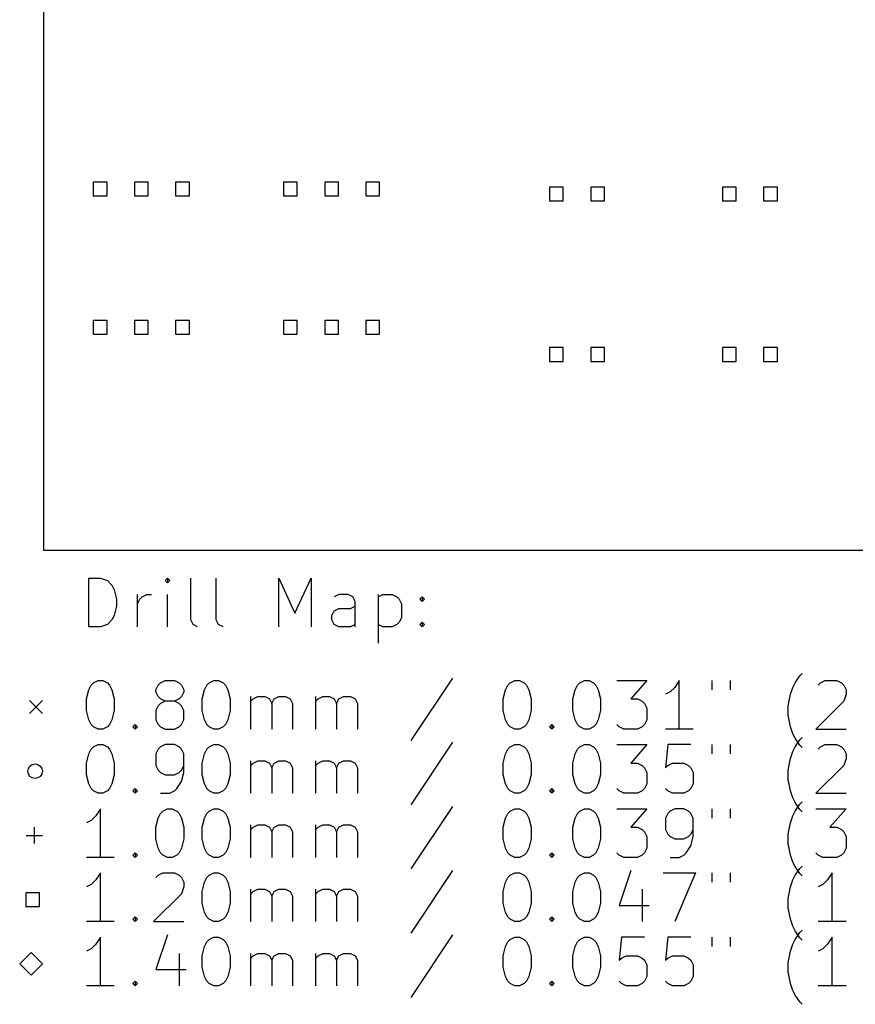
# Model space of a CAD drawing. Extents: x 37 to 138, y -165 to -40.
# Tile 1 of 3: x 37 to 89, y -165 to -104. Entities that reach past the tile are written whole.
import ezdxf

# ---------------------------------------------------------------- set-up
doc = ezdxf.new("R2010")
doc.units = 0
doc.layers.add('BLACK', color=7, linetype='CONTINUOUS')

msp = doc.modelspace()

# ---------------------------------------------------------------- linework, layer by layer
at = {"layer": 'BLACK', "linetype": 'CONTINUOUS'}
for p, q in [((38.5064, -40.0304), (38.5064, -137.211)), ((42.4359, -114.486), (41.5873, -114.486)), ((41.5873, -114.486), (41.5873, -115.334)), ((42.4359, -115.334), (42.4359, -114.486)), ((44.9759, -114.486), (44.1273, -114.486)), ((44.1273, -114.486), (44.1273, -115.334)), ((44.9759, -115.334), (44.9759, -114.486)), ((47.5159, -114.486), (46.6673, -114.486)), ((46.6673, -114.486), (46.6673, -115.334)), ((47.5159, -115.334), (47.5159, -114.486)), ((54.1707, -114.486), (53.3221, -114.486)), ((53.3221, -114.486), (53.3221, -115.334)), ((54.1707, -115.334), (54.1707, -114.486)), ((56.7107, -114.486), (55.8621, -114.486)), ((55.8621, -114.486), (55.8621, -115.334)), ((56.7107, -115.334), (56.7107, -114.486)), ((59.2507, -114.486), (58.4021, -114.486)), ((58.4021, -114.486), (58.4021, -115.334)), ((59.2507, -115.334), (59.2507, -114.486)), ((70.5791, -114.79), (69.7305, -114.79)), ((69.7305, -114.79), (69.7305, -115.638)), ((70.5791, -115.638), (70.5791, -114.79)), ((73.1191, -114.79), (72.2705, -114.79)), ((72.2705, -114.79), (72.2705, -115.638)), ((73.1191, -115.638), (73.1191, -114.79)), ((81.2471, -114.79), (80.3985, -114.79)), ((80.3985, -114.79), (80.3985, -115.638)), ((81.2471, -115.638), (81.2471, -114.79)), ((83.7871, -114.79), (82.9385, -114.79)), ((82.9385, -114.79), (82.9385, -115.638)), ((83.7871, -115.638), (83.7871, -114.79)), ((41.5873, -115.334), (42.4359, -115.334)), ((44.1273, -115.334), (44.9759, -115.334)), ((46.6673, -115.334), (47.5159, -115.334)), ((53.3221, -115.334), (54.1707, -115.334)), ((55.8621, -115.334), (56.7107, -115.334)), ((58.4021, -115.334), (59.2507, -115.334)), ((69.7305, -115.638), (70.5791, -115.638)), ((72.2705, -115.638), (73.1191, -115.638)), ((80.3985, -115.638), (81.2471, -115.638)), ((82.9385, -115.638), (83.7871, -115.638)), ((42.4359, -123.02), (41.5873, -123.02)), ((41.5873, -123.02), (41.5873, -123.868)), ((42.4359, -123.868), (42.4359, -123.02)), ((44.9759, -123.02), (44.1273, -123.02)), ((44.1273, -123.02), (44.1273, -123.868)), ((44.9759, -123.868), (44.9759, -123.02)), ((47.5159, -123.02), (46.6673, -123.02)), ((46.6673, -123.02), (46.6673, -123.868)), ((47.5159, -123.868), (47.5159, -123.02)), ((54.1707, -123.02), (53.3221, -123.02)), ((53.3221, -123.02), (53.3221, -123.868)), ((54.1707, -123.868), (54.1707, -123.02)), ((56.7107, -123.02), (55.8621, -123.02)), ((55.8621, -123.02), (55.8621, -123.868)), ((56.7107, -123.868), (56.7107, -123.02)), ((59.2507, -123.02), (58.4021, -123.02)), ((58.4021, -123.02), (58.4021, -123.868)), ((59.2507, -123.868), (59.2507, -123.02)), ((41.5873, -123.868), (42.4359, -123.868)), ((44.1273, -123.868), (44.9759, -123.868)), ((46.6673, -123.868), (47.5159, -123.868)), ((53.3221, -123.868), (54.1707, -123.868)), ((55.8621, -123.868), (56.7107, -123.868)), ((58.4021, -123.868), (59.2507, -123.868)), ((70.5791, -124.696), (69.7305, -124.696)), ((69.7305, -124.696), (69.7305, -125.544)), ((70.5791, -125.544), (70.5791, -124.696)), ((73.1191, -124.696), (72.2705, -124.696)), ((72.2705, -124.696), (72.2705, -125.544)), ((73.1191, -125.544), (73.1191, -124.696)), ((81.2471, -124.696), (80.3985, -124.696)), ((80.3985, -124.696), (80.3985, -125.544)), ((81.2471, -125.544), (81.2471, -124.696)), ((83.7871, -124.696), (82.9385, -124.696)), ((82.9385, -124.696), (82.9385, -125.544)), ((83.7871, -125.544), (83.7871, -124.696)), ((69.7305, -125.544), (70.5791, -125.544)), ((72.2705, -125.544), (73.1191, -125.544)), ((80.3985, -125.544), (81.2471, -125.544)), ((82.9385, -125.544), (83.7871, -125.544)), ((138.227, -137.211), (38.5064, -137.211)), ((41.3107, -141.928), (41.3107, -138.928)), ((41.3107, -138.928), (42.025, -138.928)), ((42.025, -138.928), (42.4535, -139.071)), ((42.4535, -139.071), (42.7393, -139.357)), ((46.1678, -138.928), (46.025, -139.071)), ((46.025, -139.071), (46.1678, -139.214)), ((46.3107, -139.071), (46.1678, -138.928)), ((46.1678, -138.928), (46.1678, -139.214)), ((46.1678, -139.214), (46.3107, -139.071)), ((47.5964, -141.499), (47.5964, -138.928)), ((49.1678, -141.499), (49.1678, -138.928)), ((53.025, -141.928), (53.025, -138.928)), ((53.025, -138.928), (54.025, -141.071)), ((54.025, -141.071), (55.025, -138.928)), ((55.025, -138.928), (55.025, -141.928)), ((42.7393, -139.357), (42.8821, -139.642)), ((42.8821, -139.642), (43.025, -140.214)), ((43.025, -140.214), (43.025, -140.642)), ((44.3107, -141.928), (44.3107, -139.928)), ((44.3107, -140.499), (44.4535, -140.214)), ((44.4535, -140.214), (44.5964, -140.071)), ((44.5964, -140.071), (44.8821, -139.928)), ((44.8821, -139.928), (45.1678, -139.928)), ((46.1678, -141.928), (46.1678, -139.928)), ((56.7393, -139.928), (56.4535, -140.071)), ((57.3107, -139.928), (56.7393, -139.928)), ((57.5964, -140.071), (57.3107, -139.928)), ((57.7393, -140.357), (57.5964, -140.071)), ((59.1678, -139.928), (59.1678, -142.928)), ((59.1678, -140.071), (59.4535, -139.928)), ((59.4535, -139.928), (60.025, -139.928)), ((60.025, -139.928), (60.3107, -140.071)), ((60.3107, -140.071), (60.4535, -140.214)), ((60.4535, -140.214), (60.5964, -140.499)), ((61.7393, -140.214), (61.8821, -140.071)), ((61.8821, -140.357), (61.7393, -140.214)), ((61.8821, -140.071), (62.025, -140.214)), ((61.8821, -140.071), (61.8821, -140.357)), ((62.025, -140.214), (61.8821, -140.357)), ((43.025, -140.642), (42.8821, -141.214)), ((56.3107, -141.214), (56.4535, -140.928)), ((56.4535, -140.928), (56.7393, -140.785)), ((56.7393, -140.785), (57.4535, -140.785)), ((57.4535, -140.785), (57.7393, -140.642)), ((57.7393, -141.928), (57.7393, -140.357)), ((60.5964, -140.499), (60.5964, -141.357)), ((42.7393, -141.499), (42.4535, -141.785)), ((42.8821, -141.214), (42.7393, -141.499)), ((47.7393, -141.785), (47.5964, -141.499)), ((49.3107, -141.785), (49.1678, -141.499)), ((56.3107, -141.499), (56.3107, -141.214)), ((56.4535, -141.785), (56.3107, -141.499)), ((60.5964, -141.357), (60.4535, -141.642)), ((42.025, -141.928), (41.3107, -141.928)), ((42.4535, -141.785), (42.025, -141.928)), ((48.025, -141.928), (47.7393, -141.785)), ((49.5964, -141.928), (49.3107, -141.785)), ((56.7393, -141.928), (56.4535, -141.785)), ((57.4535, -141.928), (56.7393, -141.928)), ((57.7393, -141.785), (57.4535, -141.928)), ((59.4535, -141.928), (59.1678, -141.785)), ((60.025, -141.928), (59.4535, -141.928)), ((60.3107, -141.785), (60.025, -141.928)), ((60.4535, -141.642), (60.3107, -141.785)), ((61.7393, -141.785), (61.8821, -141.642)), ((61.8821, -141.928), (61.7393, -141.785)), ((61.8821, -141.642), (62.025, -141.785)), ((61.8821, -141.642), (61.8821, -141.928)), ((62.025, -141.785), (61.8821, -141.928)), ((63.7393, -145.085), (61.1678, -148.942)), ((84.8821, -145.371), (85.1678, -144.942)), ((85.1678, -144.942), (85.3107, -144.799)), ((41.3107, -145.799), (41.4535, -145.514)), ((41.4535, -145.514), (41.5964, -145.371)), ((41.5964, -145.371), (41.8821, -145.228)), ((41.8821, -145.228), (42.1678, -145.228)), ((42.1678, -145.228), (42.4535, -145.371)), ((42.4535, -145.371), (42.5964, -145.514)), ((42.5964, -145.514), (42.7393, -145.799)), ((45.4535, -145.799), (45.5964, -145.514)), ((45.5964, -145.514), (45.7393, -145.371)), ((45.7393, -145.371), (46.025, -145.228)), ((46.025, -145.228), (46.5964, -145.228)), ((46.5964, -145.228), (46.8821, -145.371)), ((46.8821, -145.371), (47.025, -145.514)), ((47.025, -145.514), (47.1678, -145.799)), ((48.4535, -145.799), (48.5964, -145.514)), ((48.5964, -145.514), (48.7393, -145.371)), ((48.7393, -145.371), (49.025, -145.228)), ((49.025, -145.228), (49.3107, -145.228)), ((49.3107, -145.228), (49.5964, -145.371)), ((49.5964, -145.371), (49.7393, -145.514)), ((49.7393, -145.514), (49.8821, -145.799)), ((67.025, -145.799), (67.1678, -145.514)), ((67.1678, -145.514), (67.3107, -145.371)), ((67.3107, -145.371), (67.5964, -145.228)), ((67.5964, -145.228), (67.8821, -145.228)), ((67.8821, -145.228), (68.1678, -145.371)), ((68.1678, -145.371), (68.3107, -145.514)), ((68.3107, -145.514), (68.4535, -145.799)), ((71.3107, -145.799), (71.4535, -145.514)), ((71.4535, -145.514), (71.5964, -145.371)), ((71.5964, -145.371), (71.8821, -145.228)), ((71.8821, -145.228), (72.1678, -145.228)), ((72.1678, -145.228), (72.4535, -145.371)), ((72.4535, -145.371), (72.5964, -145.514)), ((72.5964, -145.514), (72.7393, -145.799)), ((73.8821, -145.228), (75.7393, -145.228)), ((75.7393, -145.228), (74.7393, -146.371)), ((77.4535, -145.657), (77.1678, -145.942)), ((77.7393, -145.228), (77.4535, -145.657)), ((77.7393, -148.228), (77.7393, -145.228)), ((79.7393, -145.228), (79.7393, -145.799)), ((80.8821, -145.228), (80.8821, -145.799)), ((84.5964, -146.085), (84.7393, -145.657)), ((84.7393, -145.657), (84.8821, -145.371)), ((86.3107, -145.514), (86.4535, -145.371)), ((86.4535, -145.371), (86.7393, -145.228)), ((86.7393, -145.228), (87.4535, -145.228)), ((87.4535, -145.228), (87.7393, -145.371)), ((87.7393, -145.371), (87.8821, -145.514)), ((87.8821, -145.514), (88.025, -145.799)), ((41.1678, -146.371), (41.3107, -145.799)), ((41.1678, -147.085), (41.1678, -146.371)), ((42.7393, -145.799), (42.8821, -146.371)), ((42.8821, -146.371), (42.8821, -147.085)), ((45.4535, -145.942), (45.4535, -145.799)), ((45.5964, -146.228), (45.4535, -145.942)), ((45.7393, -146.371), (45.5964, -146.228)), ((46.025, -146.514), (45.7393, -146.371)), ((46.8821, -146.371), (46.5964, -146.514)), ((47.025, -146.228), (46.8821, -146.371)), ((47.1678, -145.942), (47.025, -146.228)), ((47.1678, -145.799), (47.1678, -145.942)), ((48.3107, -146.371), (48.4535, -145.799)), ((48.3107, -147.085), (48.3107, -146.371)), ((49.8821, -145.799), (50.025, -146.371)), ((50.025, -146.371), (50.025, -147.085)), ((51.3107, -148.228), (51.3107, -146.228)), ((51.3107, -146.514), (51.4535, -146.371)), ((51.4535, -146.371), (51.7393, -146.228)), ((51.7393, -146.228), (52.1678, -146.228)), ((52.1678, -146.228), (52.4535, -146.371)), ((52.4535, -146.371), (52.5964, -146.657)), ((52.5964, -146.657), (52.7393, -146.371)), ((52.7393, -146.371), (53.025, -146.228)), ((53.025, -146.228), (53.4535, -146.228)), ((53.4535, -146.228), (53.7393, -146.371)), ((53.7393, -146.371), (53.8821, -146.657)), ((55.3107, -148.228), (55.3107, -146.228)), ((55.3107, -146.514), (55.4535, -146.371)), ((55.4535, -146.371), (55.7393, -146.228)), ((55.7393, -146.228), (56.1678, -146.228)), ((56.1678, -146.228), (56.4535, -146.371)), ((56.4535, -146.371), (56.5964, -146.657)), ((56.5964, -146.657), (56.7393, -146.371)), ((56.7393, -146.371), (57.025, -146.228)), ((57.025, -146.228), (57.4535, -146.228)), ((57.4535, -146.228), (57.7393, -146.371)), ((57.7393, -146.371), (57.8821, -146.657)), ((66.8821, -146.371), (67.025, -145.799)), ((66.8821, -147.085), (66.8821, -146.371)), ((68.4535, -145.799), (68.5964, -146.371)), ((68.5964, -146.371), (68.5964, -147.085)), ((71.1678, -146.371), (71.3107, -145.799)), ((71.1678, -147.085), (71.1678, -146.371)), ((72.7393, -145.799), (72.8821, -146.371)), ((72.8821, -146.371), (72.8821, -147.085)), ((74.7393, -146.371), (75.1678, -146.371)), ((75.1678, -146.371), (75.4535, -146.514)), ((77.1678, -145.942), (76.8821, -146.085)), ((84.4535, -146.799), (84.5964, -146.085)), ((88.025, -146.085), (87.8821, -146.514)), ((88.025, -145.799), (88.025, -146.085)), ((37.6464, -146.471), (38.4464, -147.271)), ((38.4464, -146.471), (37.6464, -147.271)), ((45.5964, -146.799), (45.4535, -147.085)), ((45.7393, -146.657), (45.5964, -146.799)), ((46.025, -146.514), (45.7393, -146.657)), ((46.5964, -146.514), (46.025, -146.514)), ((46.8821, -146.657), (46.5964, -146.514)), ((47.025, -146.799), (46.8821, -146.657)), ((47.1678, -147.085), (47.025, -146.799)), ((52.5964, -146.657), (52.5964, -148.228)), ((53.8821, -146.657), (53.8821, -148.228)), ((56.5964, -146.657), (56.5964, -148.228)), ((57.8821, -146.657), (57.8821, -148.228)), ((75.4535, -146.514), (75.5964, -146.657)), ((75.5964, -146.657), (75.7393, -146.942)), ((75.7393, -146.942), (75.7393, -147.657)), ((84.4535, -147.371), (84.4535, -146.799)), ((87.8821, -146.514), (86.1678, -148.228)), ((41.3107, -147.657), (41.1678, -147.085)), ((42.8821, -147.085), (42.7393, -147.657)), ((45.4535, -147.085), (45.4535, -147.657)), ((47.1678, -147.657), (47.1678, -147.085)), ((48.4535, -147.657), (48.3107, -147.085)), ((50.025, -147.085), (49.8821, -147.657)), ((67.025, -147.657), (66.8821, -147.085)), ((68.5964, -147.085), (68.4535, -147.657)), ((71.3107, -147.657), (71.1678, -147.085)), ((72.8821, -147.085), (72.7393, -147.657)), ((84.5964, -148.085), (84.4535, -147.371)), ((41.4535, -147.942), (41.3107, -147.657)), ((41.5964, -148.085), (41.4535, -147.942)), ((41.8821, -148.228), (41.5964, -148.085)), ((42.4535, -148.085), (42.1678, -148.228)), ((42.5964, -147.942), (42.4535, -148.085)), ((42.7393, -147.657), (42.5964, -147.942)), ((44.025, -148.085), (44.1678, -147.942)), ((44.1678, -148.228), (44.025, -148.085)), ((44.1678, -147.942), (44.3107, -148.085)), ((44.1678, -147.942), (44.1678, -148.228)), ((44.3107, -148.085), (44.1678, -148.228)), ((45.4535, -147.657), (45.5964, -147.942)), ((45.5964, -147.942), (45.7393, -148.085)), ((45.7393, -148.085), (46.025, -148.228)), ((46.5964, -148.228), (46.8821, -148.085)), ((46.8821, -148.085), (47.025, -147.942)), ((47.025, -147.942), (47.1678, -147.657)), ((48.5964, -147.942), (48.4535, -147.657)), ((48.7393, -148.085), (48.5964, -147.942)), ((49.025, -148.228), (48.7393, -148.085)), ((49.5964, -148.085), (49.3107, -148.228)), ((49.7393, -147.942), (49.5964, -148.085)), ((49.8821, -147.657), (49.7393, -147.942)), ((67.1678, -147.942), (67.025, -147.657)), ((67.3107, -148.085), (67.1678, -147.942)), ((67.5964, -148.228), (67.3107, -148.085)), ((68.1678, -148.085), (67.8821, -148.228)), ((68.3107, -147.942), (68.1678, -148.085)), ((68.4535, -147.657), (68.3107, -147.942)), ((69.7393, -148.085), (69.8821, -147.942)), ((69.8821, -148.228), (69.7393, -148.085)), ((69.8821, -147.942), (70.025, -148.085)), ((69.8821, -147.942), (69.8821, -148.228)), ((70.025, -148.085), (69.8821, -148.228)), ((71.4535, -147.942), (71.3107, -147.657)), ((71.5964, -148.085), (71.4535, -147.942)), ((71.8821, -148.228), (71.5964, -148.085)), ((72.4535, -148.085), (72.1678, -148.228)), ((72.5964, -147.942), (72.4535, -148.085)), ((72.7393, -147.657), (72.5964, -147.942)), ((74.025, -148.085), (73.8821, -147.942)), ((74.3107, -148.228), (74.025, -148.085)), ((75.4535, -148.085), (75.1678, -148.228)), ((75.5964, -147.942), (75.4535, -148.085)), ((75.7393, -147.657), (75.5964, -147.942)), ((84.7393, -148.514), (84.5964, -148.085)), ((42.1678, -148.228), (41.8821, -148.228)), ((46.025, -148.228), (46.5964, -148.228)), ((49.3107, -148.228), (49.025, -148.228)), ((67.8821, -148.228), (67.5964, -148.228)), ((72.1678, -148.228), (71.8821, -148.228)), ((75.1678, -148.228), (74.3107, -148.228)), ((78.5964, -148.228), (76.8821, -148.228)), ((84.8821, -148.799), (84.7393, -148.514)), ((85.1678, -149.228), (84.8821, -148.799)), ((85.1678, -148.902), (85.3107, -148.759)), ((86.1678, -148.228), (88.025, -148.228)), ((41.4535, -149.474), (41.5964, -149.331)), ((41.5964, -149.331), (41.8821, -149.188)), ((41.8821, -149.188), (42.1678, -149.188)), ((42.1678, -149.188), (42.4535, -149.331)), ((42.4535, -149.331), (42.5964, -149.474)), ((45.7393, -149.331), (45.5964, -149.474)), ((46.025, -149.188), (45.7393, -149.331)), ((46.5964, -149.188), (46.025, -149.188)), ((46.8821, -149.331), (46.5964, -149.188)), ((47.025, -149.474), (46.8821, -149.331)), ((48.5964, -149.474), (48.7393, -149.331)), ((48.7393, -149.331), (49.025, -149.188)), ((49.025, -149.188), (49.3107, -149.188)), ((49.3107, -149.188), (49.5964, -149.331)), ((49.5964, -149.331), (49.7393, -149.474)), ((63.7393, -149.045), (61.1678, -152.902)), ((67.1678, -149.474), (67.3107, -149.331)), ((67.3107, -149.331), (67.5964, -149.188)), ((67.5964, -149.188), (67.8821, -149.188)), ((67.8821, -149.188), (68.1678, -149.331)), ((68.1678, -149.331), (68.3107, -149.474)), ((71.4535, -149.474), (71.5964, -149.331)), ((71.5964, -149.331), (71.8821, -149.188)), ((71.8821, -149.188), (72.1678, -149.188)), ((72.1678, -149.188), (72.4535, -149.331)), ((72.4535, -149.331), (72.5964, -149.474)), ((73.8821, -149.188), (75.7393, -149.188)), ((75.7393, -149.188), (74.7393, -150.331)), ((77.025, -149.188), (76.8821, -150.617)), ((78.4535, -149.188), (77.025, -149.188)), ((79.7393, -149.188), (79.7393, -149.759)), ((80.8821, -149.188), (80.8821, -149.759)), ((84.7393, -149.617), (84.8821, -149.331)), ((84.8821, -149.331), (85.1678, -148.902)), ((85.3107, -149.371), (85.1678, -149.228)), ((86.3107, -149.474), (86.4535, -149.331)), ((86.4535, -149.331), (86.7393, -149.188)), ((86.7393, -149.188), (87.4535, -149.188)), ((87.4535, -149.188), (87.7393, -149.331)), ((87.7393, -149.331), (87.8821, -149.474)), ((41.1678, -150.331), (41.3107, -149.759)), ((41.3107, -149.759), (41.4535, -149.474)), ((42.5964, -149.474), (42.7393, -149.759)), ((42.7393, -149.759), (42.8821, -150.331)), ((45.5964, -149.474), (45.4535, -149.759)), ((45.4535, -149.759), (45.4535, -150.474)), ((47.1678, -149.759), (47.025, -149.474)), ((47.1678, -150.902), (47.1678, -149.759)), ((48.3107, -150.331), (48.4535, -149.759)), ((48.4535, -149.759), (48.5964, -149.474)), ((49.7393, -149.474), (49.8821, -149.759)), ((49.8821, -149.759), (50.025, -150.331)), ((66.8821, -150.331), (67.025, -149.759)), ((67.025, -149.759), (67.1678, -149.474)), ((68.3107, -149.474), (68.4535, -149.759)), ((68.4535, -149.759), (68.5964, -150.331)), ((71.1678, -150.331), (71.3107, -149.759)), ((71.3107, -149.759), (71.4535, -149.474)), ((72.5964, -149.474), (72.7393, -149.759)), ((72.7393, -149.759), (72.8821, -150.331)), ((84.4535, -150.759), (84.5964, -150.045)), ((84.5964, -150.045), (84.7393, -149.617)), ((87.8821, -149.474), (88.025, -149.759)), ((88.025, -150.045), (87.8821, -150.474)), ((88.025, -149.759), (88.025, -150.045)), ((41.1678, -151.045), (41.1678, -150.331)), ((42.8821, -150.331), (42.8821, -151.045)), ((45.4535, -150.474), (45.5964, -150.759)), ((47.025, -150.759), (47.1678, -150.474)), ((48.3107, -151.045), (48.3107, -150.331)), ((50.025, -150.331), (50.025, -151.045)), ((51.3107, -152.188), (51.3107, -150.188)), ((51.3107, -150.474), (51.4535, -150.331)), ((51.4535, -150.331), (51.7393, -150.188)), ((51.7393, -150.188), (52.1678, -150.188)), ((52.1678, -150.188), (52.4535, -150.331)), ((52.4535, -150.331), (52.5964, -150.617)), ((52.5964, -150.617), (52.7393, -150.331)), ((52.5964, -150.617), (52.5964, -152.188)), ((52.7393, -150.331), (53.025, -150.188)), ((53.025, -150.188), (53.4535, -150.188)), ((53.4535, -150.188), (53.7393, -150.331)), ((53.7393, -150.331), (53.8821, -150.617)), ((53.8821, -150.617), (53.8821, -152.188)), ((55.3107, -152.188), (55.3107, -150.188)), ((55.3107, -150.474), (55.4535, -150.331)), ((55.4535, -150.331), (55.7393, -150.188)), ((55.7393, -150.188), (56.1678, -150.188)), ((56.1678, -150.188), (56.4535, -150.331)), ((56.4535, -150.331), (56.5964, -150.617)), ((56.5964, -150.617), (56.7393, -150.331)), ((56.5964, -150.617), (56.5964, -152.188)), ((56.7393, -150.331), (57.025, -150.188)), ((57.025, -150.188), (57.4535, -150.188)), ((57.4535, -150.188), (57.7393, -150.331)), ((57.7393, -150.331), (57.8821, -150.617)), ((57.8821, -150.617), (57.8821, -152.188)), ((66.8821, -151.045), (66.8821, -150.331)), ((68.5964, -150.331), (68.5964, -151.045)), ((71.1678, -151.045), (71.1678, -150.331)), ((72.8821, -150.331), (72.8821, -151.045)), ((74.7393, -150.331), (75.1678, -150.331)), ((75.1678, -150.331), (75.4535, -150.474)), ((75.4535, -150.474), (75.5964, -150.617)), ((75.5964, -150.617), (75.7393, -150.902)), ((76.8821, -150.617), (77.025, -150.474)), ((77.025, -150.474), (77.3107, -150.331)), ((77.3107, -150.331), (78.025, -150.331)), ((78.025, -150.331), (78.3107, -150.474)), ((78.3107, -150.474), (78.4535, -150.617)), ((78.4535, -150.617), (78.5964, -150.902)), ((87.8821, -150.474), (86.1678, -152.188)), ((41.3107, -151.617), (41.1678, -151.045)), ((42.8821, -151.045), (42.7393, -151.617)), ((45.5964, -150.759), (45.7393, -150.902)), ((45.7393, -150.902), (46.025, -151.045)), ((46.025, -151.045), (46.5964, -151.045)), ((46.5964, -151.045), (46.8821, -150.902)), ((46.8821, -150.902), (47.025, -150.759)), ((47.025, -151.474), (47.1678, -150.902)), ((48.4535, -151.617), (48.3107, -151.045)), ((50.025, -151.045), (49.8821, -151.617)), ((67.025, -151.617), (66.8821, -151.045)), ((68.5964, -151.045), (68.4535, -151.617)), ((71.3107, -151.617), (71.1678, -151.045)), ((72.8821, -151.045), (72.7393, -151.617)), ((75.7393, -150.902), (75.7393, -151.617)), ((78.5964, -150.902), (78.5964, -151.617)), ((84.4535, -151.331), (84.4535, -150.759)), ((41.4535, -151.902), (41.3107, -151.617)), ((42.7393, -151.617), (42.5964, -151.902)), ((46.7393, -151.902), (47.025, -151.474)), ((48.5964, -151.902), (48.4535, -151.617)), ((49.8821, -151.617), (49.7393, -151.902)), ((67.1678, -151.902), (67.025, -151.617)), ((68.4535, -151.617), (68.3107, -151.902)), ((71.4535, -151.902), (71.3107, -151.617)), ((72.7393, -151.617), (72.5964, -151.902)), ((75.7393, -151.617), (75.5964, -151.902)), ((78.5964, -151.617), (78.4535, -151.902)), ((84.5964, -152.045), (84.4535, -151.331)), ((41.5964, -152.045), (41.4535, -151.902)), ((41.8821, -152.188), (41.5964, -152.045)), ((42.1678, -152.188), (41.8821, -152.188)), ((42.4535, -152.045), (42.1678, -152.188)), ((42.5964, -151.902), (42.4535, -152.045)), ((44.025, -152.045), (44.1678, -151.902)), ((44.1678, -152.188), (44.025, -152.045)), ((44.1678, -151.902), (44.3107, -152.045)), ((44.1678, -151.902), (44.1678, -152.188)), ((44.3107, -152.045), (44.1678, -152.188)), ((45.7393, -152.188), (46.3107, -152.188)), ((46.3107, -152.188), (46.5964, -152.045)), ((46.5964, -152.045), (46.7393, -151.902)), ((48.7393, -152.045), (48.5964, -151.902)), ((49.025, -152.188), (48.7393, -152.045)), ((49.3107, -152.188), (49.025, -152.188)), ((49.5964, -152.045), (49.3107, -152.188)), ((49.7393, -151.902), (49.5964, -152.045)), ((67.3107, -152.045), (67.1678, -151.902)), ((67.5964, -152.188), (67.3107, -152.045)), ((67.8821, -152.188), (67.5964, -152.188)), ((68.1678, -152.045), (67.8821, -152.188)), ((68.3107, -151.902), (68.1678, -152.045)), ((69.7393, -152.045), (69.8821, -151.902)), ((69.8821, -152.188), (69.7393, -152.045)), ((69.8821, -151.902), (70.025, -152.045)), ((69.8821, -151.902), (69.8821, -152.188)), ((70.025, -152.045), (69.8821, -152.188)), ((71.5964, -152.045), (71.4535, -151.902)), ((71.8821, -152.188), (71.5964, -152.045)), ((72.1678, -152.188), (71.8821, -152.188)), ((72.4535, -152.045), (72.1678, -152.188)), ((72.5964, -151.902), (72.4535, -152.045)), ((74.025, -152.045), (73.8821, -151.902)), ((74.3107, -152.188), (74.025, -152.045)), ((75.1678, -152.188), (74.3107, -152.188)), ((75.4535, -152.045), (75.1678, -152.188)), ((75.5964, -151.902), (75.4535, -152.045)), ((77.025, -152.045), (76.8821, -151.902)), ((77.3107, -152.188), (77.025, -152.045)), ((78.025, -152.188), (77.3107, -152.188)), ((78.3107, -152.045), (78.025, -152.188)), ((78.4535, -151.902), (78.3107, -152.045)), ((84.7393, -152.474), (84.5964, -152.045)), ((84.8821, -152.759), (84.7393, -152.474)), ((86.1678, -152.188), (88.025, -152.188)), ((63.7393, -153.005), (61.1678, -156.862)), ((85.1678, -153.188), (84.8821, -152.759)), ((84.8821, -153.291), (85.1678, -152.862)), ((85.1678, -152.862), (85.3107, -152.719)), ((41.7393, -153.577), (41.4535, -153.862)), ((42.025, -153.148), (41.7393, -153.577)), ((42.025, -156.148), (42.025, -153.148)), ((45.5964, -153.719), (45.7393, -153.434)), ((45.7393, -153.434), (45.8821, -153.291)), ((45.8821, -153.291), (46.1678, -153.148)), ((46.1678, -153.148), (46.4535, -153.148)), ((46.4535, -153.148), (46.7393, -153.291)), ((46.7393, -153.291), (46.8821, -153.434)), ((46.8821, -153.434), (47.025, -153.719)), ((48.4535, -153.719), (48.5964, -153.434)), ((48.5964, -153.434), (48.7393, -153.291)), ((48.7393, -153.291), (49.025, -153.148)), ((49.025, -153.148), (49.3107, -153.148)), ((49.3107, -153.148), (49.5964, -153.291)), ((49.5964, -153.291), (49.7393, -153.434)), ((49.7393, -153.434), (49.8821, -153.719)), ((67.025, -153.719), (67.1678, -153.434)), ((67.1678, -153.434), (67.3107, -153.291)), ((67.3107, -153.291), (67.5964, -153.148)), ((67.5964, -153.148), (67.8821, -153.148)), ((67.8821, -153.148), (68.1678, -153.291)), ((68.1678, -153.291), (68.3107, -153.434)), ((68.3107, -153.434), (68.4535, -153.719)), ((71.3107, -153.719), (71.4535, -153.434)), ((71.4535, -153.434), (71.5964, -153.291)), ((71.5964, -153.291), (71.8821, -153.148)), ((71.8821, -153.148), (72.1678, -153.148)), ((72.1678, -153.148), (72.4535, -153.291)), ((72.4535, -153.291), (72.5964, -153.434)), ((72.5964, -153.434), (72.7393, -153.719)), ((73.8821, -153.148), (75.7393, -153.148)), ((75.7393, -153.148), (74.7393, -154.291)), ((77.025, -153.434), (76.8821, -153.719)), ((77.1678, -153.291), (77.025, -153.434)), ((77.4535, -153.148), (77.1678, -153.291)), ((78.025, -153.148), (77.4535, -153.148)), ((78.3107, -153.291), (78.025, -153.148)), ((78.4535, -153.434), (78.3107, -153.291)), ((78.5964, -153.719), (78.4535, -153.434)), ((79.7393, -153.148), (79.7393, -153.719)), ((80.8821, -153.148), (80.8821, -153.719)), ((84.5964, -154.005), (84.7393, -153.577)), ((84.7393, -153.577), (84.8821, -153.291)), ((85.3107, -153.331), (85.1678, -153.188)), ((86.1678, -153.148), (88.025, -153.148)), ((88.025, -153.148), (87.025, -154.291)), ((37.9464, -154.291), (37.9464, -155.291)), ((41.4535, -153.862), (41.1678, -154.005)), ((45.4535, -154.291), (45.5964, -153.719)), ((45.4535, -155.005), (45.4535, -154.291)), ((47.025, -153.719), (47.1678, -154.291)), ((47.1678, -154.291), (47.1678, -155.005)), ((48.3107, -154.291), (48.4535, -153.719)), ((48.3107, -155.005), (48.3107, -154.291)), ((49.8821, -153.719), (50.025, -154.291)), ((50.025, -154.291), (50.025, -155.005)), ((51.3107, -156.148), (51.3107, -154.148)), ((51.3107, -154.434), (51.4535, -154.291)), ((51.4535, -154.291), (51.7393, -154.148)), ((51.7393, -154.148), (52.1678, -154.148)), ((52.1678, -154.148), (52.4535, -154.291)), ((52.4535, -154.291), (52.5964, -154.577)), ((52.5964, -154.577), (52.7393, -154.291)), ((52.7393, -154.291), (53.025, -154.148)), ((53.025, -154.148), (53.4535, -154.148)), ((53.4535, -154.148), (53.7393, -154.291)), ((53.7393, -154.291), (53.8821, -154.577)), ((55.3107, -156.148), (55.3107, -154.148)), ((55.3107, -154.434), (55.4535, -154.291)), ((55.4535, -154.291), (55.7393, -154.148)), ((55.7393, -154.148), (56.1678, -154.148)), ((56.1678, -154.148), (56.4535, -154.291)), ((56.4535, -154.291), (56.5964, -154.577)), ((56.5964, -154.577), (56.7393, -154.291)), ((56.7393, -154.291), (57.025, -154.148)), ((57.025, -154.148), (57.4535, -154.148)), ((57.4535, -154.148), (57.7393, -154.291)), ((57.7393, -154.291), (57.8821, -154.577)), ((66.8821, -154.291), (67.025, -153.719)), ((66.8821, -155.005), (66.8821, -154.291)), ((68.4535, -153.719), (68.5964, -154.291)), ((68.5964, -154.291), (68.5964, -155.005)), ((71.1678, -154.291), (71.3107, -153.719)), ((71.1678, -155.005), (71.1678, -154.291)), ((72.7393, -153.719), (72.8821, -154.291)), ((72.8821, -154.291), (72.8821, -155.005)), ((74.7393, -154.291), (75.1678, -154.291)), ((75.1678, -154.291), (75.4535, -154.434)), ((76.8821, -153.719), (76.8821, -154.434)), ((78.5964, -154.862), (78.5964, -153.719)), ((84.4535, -154.719), (84.5964, -154.005)), ((87.025, -154.291), (87.4535, -154.291)), ((87.4535, -154.291), (87.7393, -154.434)), ((37.4464, -154.791), (38.4464, -154.791)), ((52.5964, -154.577), (52.5964, -156.148)), ((53.8821, -154.577), (53.8821, -156.148)), ((56.5964, -154.577), (56.5964, -156.148)), ((57.8821, -154.577), (57.8821, -156.148)), ((75.4535, -154.434), (75.5964, -154.577)), ((75.5964, -154.577), (75.7393, -154.862)), ((75.7393, -154.862), (75.7393, -155.577)), ((76.8821, -154.434), (77.025, -154.719)), ((77.025, -154.719), (77.1678, -154.862)), ((77.1678, -154.862), (77.4535, -155.005)), ((78.025, -155.005), (78.3107, -154.862)), ((78.3107, -154.862), (78.4535, -154.719)), ((78.4535, -154.719), (78.5964, -154.434)), ((78.4535, -155.434), (78.5964, -154.862)), ((84.4535, -155.291), (84.4535, -154.719)), ((87.7393, -154.434), (87.8821, -154.577)), ((87.8821, -154.577), (88.025, -154.862)), ((88.025, -154.862), (88.025, -155.577)), ((45.5964, -155.577), (45.4535, -155.005)), ((47.1678, -155.005), (47.025, -155.577)), ((48.4535, -155.577), (48.3107, -155.005)), ((50.025, -155.005), (49.8821, -155.577)), ((67.025, -155.577), (66.8821, -155.005)), ((68.5964, -155.005), (68.4535, -155.577)), ((71.3107, -155.577), (71.1678, -155.005)), ((72.8821, -155.005), (72.7393, -155.577)), ((77.4535, -155.005), (78.025, -155.005)), ((78.1678, -155.862), (78.4535, -155.434)), ((84.5964, -156.005), (84.4535, -155.291)), ((44.025, -156.005), (44.1678, -155.862)), ((44.1678, -156.148), (44.025, -156.005)), ((44.1678, -155.862), (44.3107, -156.005)), ((44.1678, -155.862), (44.1678, -156.148)), ((44.3107, -156.005), (44.1678, -156.148)), ((45.7393, -155.862), (45.5964, -155.577)), ((45.8821, -156.005), (45.7393, -155.862)), ((46.1678, -156.148), (45.8821, -156.005)), ((46.7393, -156.005), (46.4535, -156.148)), ((46.8821, -155.862), (46.7393, -156.005)), ((47.025, -155.577), (46.8821, -155.862)), ((48.5964, -155.862), (48.4535, -155.577)), ((48.7393, -156.005), (48.5964, -155.862)), ((49.025, -156.148), (48.7393, -156.005)), ((49.5964, -156.005), (49.3107, -156.148)), ((49.7393, -155.862), (49.5964, -156.005)), ((49.8821, -155.577), (49.7393, -155.862)), ((67.1678, -155.862), (67.025, -155.577)), ((67.3107, -156.005), (67.1678, -155.862)), ((67.5964, -156.148), (67.3107, -156.005)), ((68.1678, -156.005), (67.8821, -156.148)), ((68.3107, -155.862), (68.1678, -156.005)), ((68.4535, -155.577), (68.3107, -155.862)), ((69.7393, -156.005), (69.8821, -155.862)), ((69.8821, -156.148), (69.7393, -156.005)), ((69.8821, -155.862), (70.025, -156.005)), ((69.8821, -155.862), (69.8821, -156.148)), ((70.025, -156.005), (69.8821, -156.148)), ((71.4535, -155.862), (71.3107, -155.577)), ((71.5964, -156.005), (71.4535, -155.862)), ((71.8821, -156.148), (71.5964, -156.005)), ((72.4535, -156.005), (72.1678, -156.148)), ((72.5964, -155.862), (72.4535, -156.005)), ((72.7393, -155.577), (72.5964, -155.862)), ((74.025, -156.005), (73.8821, -155.862)), ((74.3107, -156.148), (74.025, -156.005)), ((75.4535, -156.005), (75.1678, -156.148)), ((75.5964, -155.862), (75.4535, -156.005)), ((75.7393, -155.577), (75.5964, -155.862)), ((77.7393, -156.148), (78.025, -156.005)), ((78.025, -156.005), (78.1678, -155.862)), ((84.7393, -156.434), (84.5964, -156.005)), ((86.3107, -156.005), (86.1678, -155.862)), ((86.5964, -156.148), (86.3107, -156.005)), ((87.7393, -156.005), (87.4535, -156.148)), ((87.8821, -155.862), (87.7393, -156.005)), ((88.025, -155.577), (87.8821, -155.862)), ((42.8821, -156.148), (41.1678, -156.148)), ((46.4535, -156.148), (46.1678, -156.148)), ((49.3107, -156.148), (49.025, -156.148)), ((67.8821, -156.148), (67.5964, -156.148)), ((72.1678, -156.148), (71.8821, -156.148)), ((75.1678, -156.148), (74.3107, -156.148)), ((77.1678, -156.148), (77.7393, -156.148)), ((84.8821, -156.719), (84.7393, -156.434)), ((85.1678, -157.148), (84.8821, -156.719)), ((85.1678, -156.822), (85.3107, -156.679)), ((87.4535, -156.148), (86.5964, -156.148)), ((42.025, -157.108), (41.7393, -157.537)), ((42.025, -160.108), (42.025, -157.108)), ((45.4535, -157.394), (45.5964, -157.251)), ((45.5964, -157.251), (45.8821, -157.108)), ((45.8821, -157.108), (46.5964, -157.108)), ((46.5964, -157.108), (46.8821, -157.251)), ((46.8821, -157.251), (47.025, -157.394)), ((48.5964, -157.394), (48.7393, -157.251)), ((48.7393, -157.251), (49.025, -157.108)), ((49.025, -157.108), (49.3107, -157.108)), ((49.3107, -157.108), (49.5964, -157.251)), ((49.5964, -157.251), (49.7393, -157.394)), ((63.7393, -156.965), (61.1678, -160.822)), ((67.1678, -157.394), (67.3107, -157.251)), ((67.3107, -157.251), (67.5964, -157.108)), ((67.5964, -157.108), (67.8821, -157.108)), ((67.8821, -157.108), (68.1678, -157.251)), ((68.1678, -157.251), (68.3107, -157.394)), ((71.4535, -157.394), (71.5964, -157.251)), ((71.5964, -157.251), (71.8821, -157.108)), ((71.8821, -157.108), (72.1678, -157.108)), ((72.1678, -157.108), (72.4535, -157.251)), ((72.4535, -157.251), (72.5964, -157.394)), ((74.7393, -156.965), (74.025, -159.108)), ((76.7393, -157.108), (78.7393, -157.108)), ((78.7393, -157.108), (77.4535, -160.108)), ((79.7393, -157.108), (79.7393, -157.679)), ((80.8821, -157.108), (80.8821, -157.679)), ((84.7393, -157.537), (84.8821, -157.251)), ((84.8821, -157.251), (85.1678, -156.822)), ((85.3107, -157.291), (85.1678, -157.148)), ((87.1678, -157.108), (86.8821, -157.537)), ((87.1678, -160.108), (87.1678, -157.108)), ((41.4535, -157.822), (41.1678, -157.965)), ((41.7393, -157.537), (41.4535, -157.822)), ((47.025, -157.394), (47.1678, -157.679)), ((47.1678, -157.679), (47.1678, -157.965)), ((48.3107, -158.251), (48.4535, -157.679)), ((48.4535, -157.679), (48.5964, -157.394)), ((49.7393, -157.394), (49.8821, -157.679)), ((49.8821, -157.679), (50.025, -158.251)), ((66.8821, -158.251), (67.025, -157.679)), ((67.025, -157.679), (67.1678, -157.394)), ((68.3107, -157.394), (68.4535, -157.679)), ((68.4535, -157.679), (68.5964, -158.251)), ((71.1678, -158.251), (71.3107, -157.679)), ((71.3107, -157.679), (71.4535, -157.394)), ((72.5964, -157.394), (72.7393, -157.679)), ((72.7393, -157.679), (72.8821, -158.251)), ((84.5964, -157.965), (84.7393, -157.537)), ((86.5964, -157.822), (86.3107, -157.965)), ((86.8821, -157.537), (86.5964, -157.822)), ((38.2707, -158.327), (37.4221, -158.327)), ((37.4221, -158.327), (37.4221, -159.175)), ((38.2707, -159.175), (38.2707, -158.327)), ((47.025, -158.394), (45.3107, -160.108)), ((47.1678, -157.965), (47.025, -158.394)), ((48.3107, -158.965), (48.3107, -158.251)), ((50.025, -158.251), (50.025, -158.965)), ((51.3107, -160.108), (51.3107, -158.108)), ((51.3107, -158.394), (51.4535, -158.251)), ((51.4535, -158.251), (51.7393, -158.108)), ((51.7393, -158.108), (52.1678, -158.108)), ((52.1678, -158.108), (52.4535, -158.251)), ((52.4535, -158.251), (52.5964, -158.537)), ((52.5964, -158.537), (52.7393, -158.251)), ((52.5964, -158.537), (52.5964, -160.108)), ((52.7393, -158.251), (53.025, -158.108)), ((53.025, -158.108), (53.4535, -158.108)), ((53.4535, -158.108), (53.7393, -158.251)), ((53.7393, -158.251), (53.8821, -158.537)), ((53.8821, -158.537), (53.8821, -160.108)), ((55.3107, -160.108), (55.3107, -158.108)), ((55.3107, -158.394), (55.4535, -158.251)), ((55.4535, -158.251), (55.7393, -158.108)), ((55.7393, -158.108), (56.1678, -158.108)), ((56.1678, -158.108), (56.4535, -158.251)), ((56.4535, -158.251), (56.5964, -158.537)), ((56.5964, -158.537), (56.7393, -158.251)), ((56.5964, -158.537), (56.5964, -160.108)), ((56.7393, -158.251), (57.025, -158.108)), ((57.025, -158.108), (57.4535, -158.108)), ((57.4535, -158.108), (57.7393, -158.251)), ((57.7393, -158.251), (57.8821, -158.537)), ((57.8821, -158.537), (57.8821, -160.108)), ((66.8821, -158.965), (66.8821, -158.251)), ((68.5964, -158.251), (68.5964, -158.965)), ((71.1678, -158.965), (71.1678, -158.251)), ((72.8821, -158.251), (72.8821, -158.965)), ((75.4535, -158.108), (75.4535, -160.108)), ((84.4535, -158.679), (84.5964, -157.965)), ((48.4535, -159.537), (48.3107, -158.965)), ((50.025, -158.965), (49.8821, -159.537)), ((67.025, -159.537), (66.8821, -158.965)), ((68.5964, -158.965), (68.4535, -159.537)), ((71.3107, -159.537), (71.1678, -158.965)), ((72.8821, -158.965), (72.7393, -159.537)), ((74.025, -159.108), (75.8821, -159.108)), ((84.4535, -159.251), (84.4535, -158.679)), ((37.4221, -159.175), (38.2707, -159.175)), ((48.5964, -159.822), (48.4535, -159.537)), ((49.8821, -159.537), (49.7393, -159.822)), ((67.1678, -159.822), (67.025, -159.537)), ((68.4535, -159.537), (68.3107, -159.822)), ((71.4535, -159.822), (71.3107, -159.537)), ((72.7393, -159.537), (72.5964, -159.822)), ((84.5964, -159.965), (84.4535, -159.251)), ((42.8821, -160.108), (41.1678, -160.108)), ((44.025, -159.965), (44.1678, -159.822)), ((44.1678, -160.108), (44.025, -159.965)), ((44.1678, -159.822), (44.3107, -159.965)), ((44.1678, -159.822), (44.1678, -160.108)), ((44.3107, -159.965), (44.1678, -160.108)), ((45.3107, -160.108), (47.1678, -160.108)), ((48.7393, -159.965), (48.5964, -159.822)), ((49.025, -160.108), (48.7393, -159.965)), ((49.3107, -160.108), (49.025, -160.108)), ((49.5964, -159.965), (49.3107, -160.108)), ((49.7393, -159.822), (49.5964, -159.965)), ((67.3107, -159.965), (67.1678, -159.822)), ((67.5964, -160.108), (67.3107, -159.965)), ((67.8821, -160.108), (67.5964, -160.108)), ((68.1678, -159.965), (67.8821, -160.108)), ((68.3107, -159.822), (68.1678, -159.965)), ((69.7393, -159.965), (69.8821, -159.822)), ((69.8821, -160.108), (69.7393, -159.965)), ((69.8821, -159.822), (70.025, -159.965)), ((69.8821, -159.822), (69.8821, -160.108)), ((70.025, -159.965), (69.8821, -160.108)), ((71.5964, -159.965), (71.4535, -159.822)), ((71.8821, -160.108), (71.5964, -159.965)), ((72.1678, -160.108), (71.8821, -160.108)), ((72.4535, -159.965), (72.1678, -160.108)), ((72.5964, -159.822), (72.4535, -159.965)), ((84.7393, -160.394), (84.5964, -159.965)), ((88.025, -160.108), (86.3107, -160.108)), ((46.1678, -160.925), (45.4535, -163.068)), ((63.7393, -160.925), (61.1678, -164.782)), ((84.8821, -160.679), (84.7393, -160.394)), ((85.1678, -161.108), (84.8821, -160.679)), ((84.8821, -161.211), (85.1678, -160.782)), ((85.1678, -160.782), (85.3107, -160.639)), ((41.7393, -161.497), (41.4535, -161.782)), ((42.025, -161.068), (41.7393, -161.497)), ((42.025, -164.068), (42.025, -161.068)), ((48.4535, -161.639), (48.5964, -161.354)), ((48.5964, -161.354), (48.7393, -161.211)), ((48.7393, -161.211), (49.025, -161.068)), ((49.025, -161.068), (49.3107, -161.068)), ((49.3107, -161.068), (49.5964, -161.211)), ((49.5964, -161.211), (49.7393, -161.354)), ((49.7393, -161.354), (49.8821, -161.639)), ((67.025, -161.639), (67.1678, -161.354)), ((67.1678, -161.354), (67.3107, -161.211)), ((67.3107, -161.211), (67.5964, -161.068)), ((67.5964, -161.068), (67.8821, -161.068)), ((67.8821, -161.068), (68.1678, -161.211)), ((68.1678, -161.211), (68.3107, -161.354)), ((68.3107, -161.354), (68.4535, -161.639)), ((71.3107, -161.639), (71.4535, -161.354)), ((71.4535, -161.354), (71.5964, -161.211)), ((71.5964, -161.211), (71.8821, -161.068)), ((71.8821, -161.068), (72.1678, -161.068)), ((72.1678, -161.068), (72.4535, -161.211)), ((72.4535, -161.211), (72.5964, -161.354)), ((72.5964, -161.354), (72.7393, -161.639)), ((74.1678, -161.068), (74.025, -162.497)), ((75.5964, -161.068), (74.1678, -161.068)), ((77.025, -161.068), (76.8821, -162.497)), ((78.4535, -161.068), (77.025, -161.068)), ((79.7393, -161.068), (79.7393, -161.639)), ((80.8821, -161.068), (80.8821, -161.639)), ((84.5964, -161.925), (84.7393, -161.497)), ((84.7393, -161.497), (84.8821, -161.211)), ((85.3107, -161.251), (85.1678, -161.108)), ((86.8821, -161.497), (86.5964, -161.782)), ((87.1678, -161.068), (86.8821, -161.497)), ((87.1678, -164.068), (87.1678, -161.068)), ((37.7464, -162.011), (37.0464, -162.711)), ((38.4464, -162.711), (37.7464, -162.011)), ((41.4535, -161.782), (41.1678, -161.925)), ((46.8821, -162.068), (46.8821, -164.068)), ((48.3107, -162.211), (48.4535, -161.639)), ((49.8821, -161.639), (50.025, -162.211)), ((51.3107, -164.068), (51.3107, -162.068)), ((51.4535, -162.211), (51.7393, -162.068)), ((51.7393, -162.068), (52.1678, -162.068)), ((52.1678, -162.068), (52.4535, -162.211)), ((52.7393, -162.211), (53.025, -162.068)), ((53.025, -162.068), (53.4535, -162.068)), ((53.4535, -162.068), (53.7393, -162.211)), ((55.3107, -164.068), (55.3107, -162.068)), ((55.4535, -162.211), (55.7393, -162.068)), ((55.7393, -162.068), (56.1678, -162.068)), ((56.1678, -162.068), (56.4535, -162.211)), ((56.7393, -162.211), (57.025, -162.068)), ((57.025, -162.068), (57.4535, -162.068)), ((57.4535, -162.068), (57.7393, -162.211)), ((66.8821, -162.211), (67.025, -161.639)), ((68.4535, -161.639), (68.5964, -162.211)), ((71.1678, -162.211), (71.3107, -161.639)), ((72.7393, -161.639), (72.8821, -162.211)), ((84.4535, -162.639), (84.5964, -161.925)), ((86.5964, -161.782), (86.3107, -161.925)), ((37.0464, -162.711), (37.7464, -163.411)), ((37.7464, -163.411), (38.4464, -162.711)), ((48.3107, -162.925), (48.3107, -162.211)), ((50.025, -162.211), (50.025, -162.925)), ((51.3107, -162.354), (51.4535, -162.211)), ((52.4535, -162.211), (52.5964, -162.497)), ((52.5964, -162.497), (52.7393, -162.211)), ((52.5964, -162.497), (52.5964, -164.068)), ((53.7393, -162.211), (53.8821, -162.497)), ((53.8821, -162.497), (53.8821, -164.068)), ((55.3107, -162.354), (55.4535, -162.211)), ((56.4535, -162.211), (56.5964, -162.497)), ((56.5964, -162.497), (56.7393, -162.211)), ((56.5964, -162.497), (56.5964, -164.068)), ((57.7393, -162.211), (57.8821, -162.497)), ((57.8821, -162.497), (57.8821, -164.068)), ((66.8821, -162.925), (66.8821, -162.211)), ((68.5964, -162.211), (68.5964, -162.925)), ((71.1678, -162.925), (71.1678, -162.211)), ((72.8821, -162.211), (72.8821, -162.925)), ((74.025, -162.497), (74.1678, -162.354)), ((74.1678, -162.354), (74.4535, -162.211)), ((74.4535, -162.211), (75.1678, -162.211)), ((75.1678, -162.211), (75.4535, -162.354)), ((75.4535, -162.354), (75.5964, -162.497)), ((75.5964, -162.497), (75.7393, -162.782)), ((75.7393, -162.782), (75.7393, -163.497)), ((76.8821, -162.497), (77.025, -162.354)), ((77.025, -162.354), (77.3107, -162.211)), ((77.3107, -162.211), (78.025, -162.211)), ((78.025, -162.211), (78.3107, -162.354)), ((78.3107, -162.354), (78.4535, -162.497)), ((78.4535, -162.497), (78.5964, -162.782)), ((78.5964, -162.782), (78.5964, -163.497)), ((84.4535, -163.211), (84.4535, -162.639)), ((45.4535, -163.068), (47.3107, -163.068)), ((48.4535, -163.497), (48.3107, -162.925)), ((50.025, -162.925), (49.8821, -163.497)), ((67.025, -163.497), (66.8821, -162.925)), ((68.5964, -162.925), (68.4535, -163.497)), ((71.3107, -163.497), (71.1678, -162.925)), ((72.8821, -162.925), (72.7393, -163.497)), ((84.5964, -163.925), (84.4535, -163.211)), ((44.025, -163.925), (44.1678, -163.782)), ((44.1678, -164.068), (44.025, -163.925)), ((44.1678, -163.782), (44.3107, -163.925)), ((44.1678, -163.782), (44.1678, -164.068)), ((44.3107, -163.925), (44.1678, -164.068)), ((48.5964, -163.782), (48.4535, -163.497)), ((48.7393, -163.925), (48.5964, -163.782)), ((49.025, -164.068), (48.7393, -163.925)), ((49.5964, -163.925), (49.3107, -164.068)), ((49.7393, -163.782), (49.5964, -163.925)), ((49.8821, -163.497), (49.7393, -163.782)), ((67.1678, -163.782), (67.025, -163.497)), ((67.3107, -163.925), (67.1678, -163.782)), ((67.5964, -164.068), (67.3107, -163.925)), ((68.1678, -163.925), (67.8821, -164.068)), ((68.3107, -163.782), (68.1678, -163.925)), ((68.4535, -163.497), (68.3107, -163.782)), ((69.7393, -163.925), (69.8821, -163.782)), ((69.8821, -164.068), (69.7393, -163.925)), ((69.8821, -163.782), (70.025, -163.925)), ((69.8821, -163.782), (69.8821, -164.068)), ((70.025, -163.925), (69.8821, -164.068)), ((71.4535, -163.782), (71.3107, -163.497)), ((71.5964, -163.925), (71.4535, -163.782)), ((71.8821, -164.068), (71.5964, -163.925)), ((72.4535, -163.925), (72.1678, -164.068)), ((72.5964, -163.782), (72.4535, -163.925)), ((72.7393, -163.497), (72.5964, -163.782)), ((74.1678, -163.925), (74.025, -163.782)), ((74.4535, -164.068), (74.1678, -163.925)), ((75.4535, -163.925), (75.1678, -164.068)), ((75.5964, -163.782), (75.4535, -163.925)), ((75.7393, -163.497), (75.5964, -163.782)), ((77.025, -163.925), (76.8821, -163.782)), ((77.3107, -164.068), (77.025, -163.925)), ((78.3107, -163.925), (78.025, -164.068)), ((78.4535, -163.782), (78.3107, -163.925)), ((78.5964, -163.497), (78.4535, -163.782)), ((84.7393, -164.354), (84.5964, -163.925)), ((42.8821, -164.068), (41.1678, -164.068)), ((49.3107, -164.068), (49.025, -164.068)), ((67.8821, -164.068), (67.5964, -164.068)), ((72.1678, -164.068), (71.8821, -164.068)), ((75.1678, -164.068), (74.4535, -164.068)), ((78.025, -164.068), (77.3107, -164.068)), ((84.8821, -164.639), (84.7393, -164.354)), ((88.025, -164.068), (86.3107, -164.068)), ((85.1678, -165.068), (84.8821, -164.639)), ((85.3107, -165.211), (85.1678, -165.068))]:
    msp.add_line(p, q, dxfattribs=at)
at = {"layer": 'BLACK'}
msp.add_circle((37.9964, -150.831), 0.45, dxfattribs=at)

doc.saveas('drawing.dxf')
